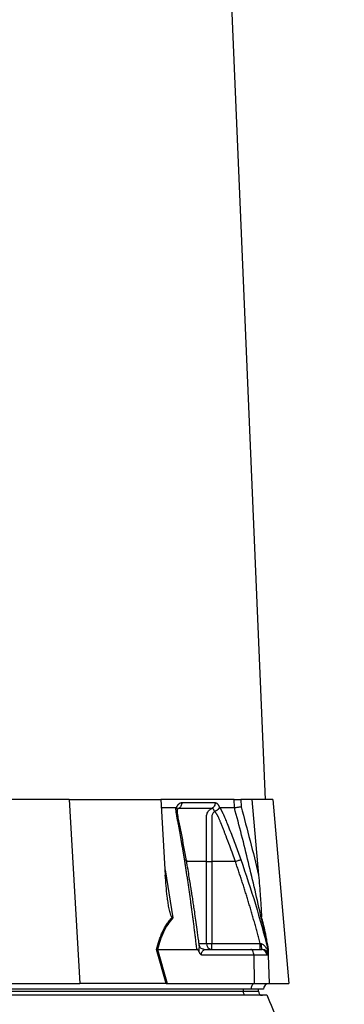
# Model space of a CAD drawing. Header units: millimetres. Extents: x 5 to 1095, y 9 to 2126.
# Tile 10 of 13: x 605 to 768, y 575 to 1068. Entities that reach past the tile are written whole.
import ezdxf

# ---------------------------------------------------------------- set-up
doc = ezdxf.new("R2010")
doc.units = ezdxf.units.MM

msp = doc.modelspace()

# ---------------------------------------------------------------- linework, layer by layer
at = {"color": 7, "linetype": 'Continuous', "lineweight": 25}
for p, q in [((728.04, 677.12), (687.54, 1639.12)), ((629.78, 677.12), (572.03, 677.12)), ((629.78, 677.12), (635.2, 585.12)), ((629.78, 677.12), (675.72, 677.12)), ((675.72, 677.12), (677.94, 639.33)), ((712.39, 677.12), (675.72, 677.12)), ((712.53, 673.12), (712.39, 677.12)), ((715.72, 677.12), (715.84, 673.57)), ((721.32, 677.12), (715.72, 677.12)), ((721.32, 677.12), (724.63, 639.33)), ((731.78, 677.12), (721.32, 677.12)), ((731.78, 677.12), (739.83, 585.12)), ((675.95, 673.12), (683.24, 673.12)), ((683.54, 672.98), (683.59, 673.12)), ((705, 673.12), (705.04, 672.98)), ((698.5, 605.12), (698.5, 646.12)), ((701.19, 646.12), (701.19, 605.12)), ((712.99, 646.12), (701.19, 646.12)), ((678.44, 585.12), (673.51, 602.14)), ((673.99, 602.12), (678.91, 585.12)), ((674, 602.12), (693.73, 602.12)), ((697.41, 602.12), (720.74, 602.12)), ((698.5, 605.12), (701.19, 605.12)), ((701.19, 602.12), (701.19, 605.12)), ((701.19, 605.12), (725.45, 605.12)), ((720.74, 602.12), (725.9, 602.12)), ((725.9, 602.12), (726.26, 602.12)), ((726.26, 602.12), (726.44, 602.12)), ((729.18, 602.68), (729.34, 602.12)), ((729.33, 602.09), (729.25, 602.43)), ((722.24, 599.22), (696.2, 599.22)), ((722.24, 599.22), (722.48, 585.12)), ((728.76, 599.22), (722.24, 599.22)), ((729.21, 599.22), (728.76, 599.22)), ((729.44, 599.22), (729.21, 599.22)), ((729.44, 599.22), (729.93, 585.12)), ((721.03, 582.12), (476.03, 582.12)), ((574.66, 585.12), (635.2, 585.12)), ((678.2, 585.12), (635.2, 585.12)), ((678.91, 585.12), (722.48, 585.12)), ((717.03, 581.12), (717.03, 582.12)), ((727.03, 582.12), (721.03, 582.12)), ((722.48, 585.12), (729.93, 585.12)), ((724.53, 581.12), (724.53, 582.12)), ((730.03, 585.12), (739.83, 585.12)), ((477.53, 581.12), (717.03, 581.12)), ((717.03, 581.12), (724.53, 581.12))]:
    msp.add_line(p, q, dxfattribs=at)
at = {"color": 8, "linetype": 'Continuous', "lineweight": 25}
for p, q in [((677.78, 642), (681.76, 617.88)), ((694.89, 605.12), (698.5, 605.12)), ((729.49, 599.06), (729.98, 585.12))]:
    msp.add_line(p, q, dxfattribs=at)
at = {"color": 7, "linetype": 'Continuous', "lineweight": 25, "flags": 128}
for points in [[(721.03, 582.12), (721.06, 582.69), (721.14, 583.24), (721.28, 583.75), (721.46, 584.2), (721.67, 584.58), (721.92, 584.86), (722.2, 585.04), (722.48, 585.12)], [(718.03, 579.12), (717.84, 579.16), (717.65, 579.27), (717.48, 579.46), (717.33, 579.71), (717.2, 580.01), (717.11, 580.35), (717.05, 580.73), (717.03, 581.12)]]:
    msp.add_lwpolyline(points, dxfattribs=at)
at = {"color": 7, "linetype": 'Continuous', "lineweight": 25}
for centre, radius, start, end in [((701.35, 604.97), 2.86, 177.0312, 266.6861), ((725.83, 599.19), 2.93, 0.5844, 88.6453), ((730.93, 604.32), 5, 172.1759, 206.0599), ((726.23, 599.15), 2.97, 1.5169, 89.5524), ((726.44, 599.12), 3, 2, 90), ((730.03, 582.12), 3, 92, 180), ((730.03, 582.12), 3, 90, 91.0431), ((726.53, 581.12), 2, 180, 270)]:
    msp.add_arc(centre, radius, start, end, dxfattribs=at)
msp.add_ellipse((679.53, 582.12), major_axis=(13.24, -0.32), ratio=0.225259, start_param=1.658536, end_param=1.676742, dxfattribs=at)
for points, knots in [([(683.59, 673.12), (683.61, 673.19), (683.66, 673.32), (683.74, 673.51), (683.82, 673.7), (683.91, 673.87), (684, 674.04), (684.09, 674.2), (684.19, 674.36), (684.3, 674.5), (684.4, 674.64), (684.52, 674.77), (684.63, 674.89), (684.75, 675), (684.91, 675.14), (685.12, 675.29), (685.37, 675.42), (685.62, 675.52), (685.89, 675.58), (686.06, 675.59), (686.15, 675.59)], [0, 0, 0, 0, 0.044249, 0.088103, 0.131644, 0.174954, 0.21812, 0.261226, 0.304357, 0.347601, 0.391041, 0.434763, 0.478847, 0.523375, 0.568424, 0.654803, 0.740537, 0.826241, 0.912528, 1, 1, 1, 1]), ([(686.15, 675.59), (686.16, 675.31), (686.14, 675.01), (686.01, 674.43), (685.9, 674.14), (685.63, 673.62), (685.46, 673.38), (685.07, 673), (684.86, 672.84), (684.64, 672.73)], [0, 0, 0, 0, 0.25, 0.25, 0.5, 0.5, 0.75, 0.75, 1, 1, 1, 1]), ([(702.89, 675.59), (702.89, 675.31), (702.87, 675.01), (702.73, 674.43), (702.62, 674.14), (702.32, 673.62), (702.13, 673.38), (701.72, 673), (701.49, 672.84), (701.26, 672.73)], [0, 0, 0, 0, 0.25, 0.25, 0.5, 0.5, 0.75, 0.75, 1, 1, 1, 1]), ([(702.89, 675.59), (702.92, 675.59), (702.99, 675.59), (703.1, 675.57), (703.21, 675.55), (703.31, 675.51), (703.41, 675.47), (703.52, 675.42), (703.62, 675.35), (703.72, 675.28), (703.82, 675.2), (703.95, 675.08), (704.1, 674.91), (704.28, 674.68), (704.44, 674.42), (704.6, 674.14), (704.74, 673.83), (704.88, 673.49), (704.96, 673.24), (705, 673.12)], [0, 0, 0, 0, 0.043919, 0.087472, 0.13073, 0.173768, 0.216664, 0.259492, 0.30233, 0.345255, 0.388344, 0.431671, 0.51489, 0.596546, 0.677156, 0.757259, 0.837405, 0.91814, 1, 1, 1, 1]), ([(712.39, 677.12), (712.52, 677.12), (712.69, 677.12), (713.15, 677.12), (713.42, 677.12), (713.87, 677.12), (714.03, 677.12), (714.35, 677.12), (714.52, 677.12), (715.03, 677.12), (715.37, 677.12), (715.72, 677.12)], [0, 0, 0, 0, 0.25, 0.25, 0.5, 0.5, 0.625, 0.625, 0.75, 0.75, 1, 1, 1, 1]), ([(687.55, 647.08), (687.44, 647.77), (687.22, 649.14), (686.88, 651.19), (686.54, 653.23), (686.19, 655.25), (685.73, 657.87), (685.16, 661.07), (684.58, 664.22), (684.11, 666.73), (683.82, 668.23), (683.62, 669.28), (683.51, 669.89), (683.43, 670.4), (683.36, 670.91), (683.31, 671.43), (683.27, 672), (683.24, 672.57), (683.24, 672.94), (683.24, 673.12)], [0, 0, 0, 0, 0.077777, 0.1552, 0.232272, 0.308995, 0.385372, 0.530526, 0.674474, 0.747423, 0.819615, 0.846383, 0.869761, 0.889755, 0.906383, 0.929523, 0.9528, 0.976272, 1, 1, 1, 1]), ([(683.24, 673.12), (683.26, 673.12), (683.31, 673.12), (683.37, 673.1), (683.43, 673.07), (683.49, 673.04), (683.52, 673), (683.54, 672.98)], [0, 0, 0, 0, 0.212576, 0.416535, 0.614103, 0.807726, 1, 1, 1, 1]), ([(683.54, 672.98), (683.68, 672.82), (683.93, 672.52), (683.92, 672.23), (683.92, 672.1)], [0, 0, 0, 0, 0.542776, 1, 1, 1, 1]), ([(683.91, 671.87), (683.93, 671.94), (683.99, 672.13), (684.11, 672.4), (684.26, 672.64), (684.24, 672.62), (684.23, 672.62)], [0, 0, 0, 0, 0.121018, 0.347236, 0.71047, 1, 1, 1, 1]), ([(688.51, 646.63), (687.68, 651.22), (686.46, 657.9), (685.04, 665.45), (684.06, 669.66), (683.99, 671.47), (683.96, 672.38)], [0, 0, 0, 0, 0.521787, 0.759699, 0.879052, 1, 1, 1, 1]), ([(701.26, 672.73), (700.69, 672.73), (699.45, 672.73), (697.6, 672.73), (695.58, 672.73), (694.16, 672.73), (692.66, 672.73), (691.2, 672.73), (689, 672.73), (686.87, 672.73), (685.36, 672.73), (684.64, 672.73)], [0.7589111, 0.7589111, 0.7589111, 0.7589111, 0.7820302, 0.8131687, 0.8443073, 0.8754458, 0.8754458, 0.9065844, 0.9377229, 0.9688615, 0.9919807, 0.9919807, 0.9919807, 0.9919807]), ([(698.5, 646.12), (698.5, 650.76), (698.5, 655.41), (698.51, 662.37), (698.51, 664.98), (698.51, 667.59), (698.51, 668.03), (698.51, 668.17), (698.51, 668.46), (698.52, 668.61), (698.55, 669.04), (698.6, 669.32), (698.75, 669.87), (698.85, 670.15), (699.08, 670.66), (699.22, 670.91), (699.54, 671.37), (699.72, 671.59), (700.1, 671.98), (700.32, 672.16), (700.77, 672.48), (701.01, 672.62), (701.26, 672.73)], [0, 0, 0, 0, 0.5, 0.5, 0.75, 0.78125, 0.78125, 0.796875, 0.796875, 0.8125, 0.8125, 0.84375, 0.84375, 0.875, 0.875, 0.90625, 0.90625, 0.9375, 0.9375, 0.96875, 0.96875, 1, 1, 1, 1]), ([(702.56, 671.04), (702.32, 670.92), (702.13, 670.75), (701.8, 670.35), (701.66, 670.13), (701.44, 669.66), (701.35, 669.41), (701.23, 668.9), (701.2, 668.63), (701.19, 668.24), (701.19, 668.1), (701.19, 667.84), (701.19, 667.44), (701.19, 666.52), (701.19, 663.6), (701.19, 656.71), (701.19, 650.36), (701.19, 646.12)], [0, 0, 0, 0, 0.03125, 0.03125, 0.0625, 0.0625, 0.09375, 0.09375, 0.125, 0.125, 0.140625, 0.140625, 0.15625, 0.1875, 0.25, 0.5, 1, 1, 1, 1]), ([(702.55, 671.21), (702.55, 671.25), (702.53, 671.33), (702.49, 671.46), (702.43, 671.61), (702.36, 671.77), (702.28, 671.95), (702.17, 672.13), (702.05, 672.3), (701.91, 672.46), (701.75, 672.59), (701.59, 672.68), (701.43, 672.73), (701.32, 672.73), (701.26, 672.73)], [0, 0, 0, 0, 0.038504, 0.086514, 0.144034, 0.211029, 0.287449, 0.37325, 0.468405, 0.572922, 0.680036, 0.786786, 0.893373, 1, 1, 1, 1]), ([(702.58, 671.22), (702.59, 671.23), (702.62, 671.26), (702.68, 671.3), (702.75, 671.34), (702.83, 671.39), (702.92, 671.44), (703.03, 671.49), (703.15, 671.55), (703.28, 671.61), (703.42, 671.69), (703.57, 671.77), (703.73, 671.86), (703.9, 671.96), (704.07, 672.07), (704.25, 672.2), (704.42, 672.33), (704.6, 672.49), (704.77, 672.65), (704.92, 672.82), (705, 672.93), (705.04, 672.98)], [0, 0, 0, 0, 0.017248, 0.037456, 0.060913, 0.087838, 0.118407, 0.152763, 0.191026, 0.233291, 0.279627, 0.330072, 0.384627, 0.443251, 0.505852, 0.572276, 0.648655, 0.730209, 0.816408, 0.906598, 1, 1, 1, 1]), ([(712.99, 646.12), (712.56, 647.34), (711.64, 649.98), (710.1, 654.21), (708.77, 657.7), (707.77, 660.3), (707.17, 661.84), (706.54, 663.44), (706.03, 664.71), (705.67, 665.62), (705.45, 666.15), (705.23, 666.69), (705, 667.23), (704.78, 667.76), (704.6, 668.19), (704.45, 668.52), (704.34, 668.74), (704.21, 668.98), (704.06, 669.22), (703.9, 669.48), (703.73, 669.74), (703.55, 670.01), (703.35, 670.28), (703.14, 670.55), (702.92, 670.82), (702.77, 671), (702.69, 671.09)], [0, 0, 0, 0, 0.143085, 0.308796, 0.497427, 0.555835, 0.616742, 0.680167, 0.746121, 0.767405, 0.788723, 0.810074, 0.831456, 0.852865, 0.874301, 0.883002, 0.892336, 0.902282, 0.912815, 0.923904, 0.935514, 0.947608, 0.960145, 0.973084, 0.986383, 1, 1, 1, 1]), ([(705.04, 672.98), (705.05, 673), (705.08, 673.03), (705.11, 673.06), (705.14, 673.09), (705.18, 673.11), (705.22, 673.12), (705.25, 673.12), (705.26, 673.12)], [0, 0, 0, 0, 0.160202, 0.321039, 0.484027, 0.650625, 0.822199, 1, 1, 1, 1]), ([(705.26, 673.12), (705.32, 673.02), (705.44, 672.81), (705.62, 672.49), (705.8, 672.18), (705.97, 671.86), (706.14, 671.54), (706.3, 671.22), (706.46, 670.89), (706.61, 670.56), (706.81, 670.14), (707.06, 669.56), (707.42, 668.7), (707.86, 667.65), (708.36, 666.44), (709.19, 664.42), (710.32, 661.6), (711.72, 658), (713.09, 654.38), (714.43, 650.75), (715.3, 648.31), (715.74, 647.08)], [0, 0, 0, 0, 0.013423, 0.026738, 0.039956, 0.053088, 0.066144, 0.079134, 0.09207, 0.104963, 0.117824, 0.141662, 0.172831, 0.217057, 0.263491, 0.312127, 0.449156, 0.58733, 0.723761, 0.861313, 1, 1, 1, 1]), ([(725.97, 617.88), (723.93, 627.14), (721.8, 636.37), (717.32, 654.79), (714.98, 663.97), (712.52, 673.12)], [0, 0, 0, 0, 0.5, 0.5, 1, 1, 1, 1]), ([(712.53, 673.12), (712.65, 673.13), (712.83, 673.15), (713.29, 673.2), (713.55, 673.24), (714, 673.3), (714.16, 673.32), (714.48, 673.37), (714.65, 673.39), (714.99, 673.44), (715.16, 673.47), (715.5, 673.52), (715.67, 673.54), (715.84, 673.57)], [0, 0, 0, 0, 0.25, 0.25, 0.5, 0.5, 0.625, 0.625, 0.75, 0.75, 0.875, 0.875, 1, 1, 1, 1]), ([(693.73, 602.12), (693.63, 602.96), (693.44, 604.63), (693.14, 607.12), (692.83, 609.6), (692.53, 612.06), (692.22, 614.51), (691.91, 616.94), (691.59, 619.35), (691.27, 621.75), (690.95, 624.13), (690.63, 626.5), (690.3, 628.85), (689.97, 631.18), (689.64, 633.5), (689.3, 635.8), (688.96, 638.09), (688.61, 640.36), (688.26, 642.62), (687.91, 644.85), (687.67, 646.34), (687.55, 647.08)], [0, 0, 0, 0, 0.055211, 0.1101282, 0.1647529, 0.2190862, 0.2731293, 0.3268835, 0.38035, 0.4335301, 0.4864251, 0.5390363, 0.5913651, 0.6434129, 0.6951811, 0.7466711, 0.7978843, 0.8488223, 0.8994865, 0.9498786, 1, 1, 1, 1]), ([(694.92, 604.27), (694.83, 605), (694.49, 607.58), (693.92, 611.75), (693.25, 616.56), (692.67, 620.61), (692.18, 623.91), (691.8, 626.4), (691.51, 628.3), (691.24, 630.06), (690.91, 632.2), (690.47, 634.96), (689.92, 638.32), (689.26, 642.28), (688.77, 645.11), (688.51, 646.63)], [0, 0, 0, 0, 0.050663, 0.180653, 0.293264, 0.388491, 0.466333, 0.526794, 0.564787, 0.601011, 0.651659, 0.716876, 0.796665, 0.891033, 1, 1, 1, 1]), ([(698.5, 646.12), (698.75, 646.12), (699.14, 646.12), (700.08, 646.12), (700.63, 646.12), (701.19, 646.12)], [0, 0, 0, 0, 0.5, 0.5, 1, 1, 1, 1]), ([(712.99, 646.12), (713.28, 646.22), (713.59, 646.33), (714.19, 646.54), (714.48, 646.64), (714.99, 646.82), (715.21, 646.9), (715.55, 647.01), (715.67, 647.06), (715.74, 647.08)], [0, 0, 0, 0, 0.25, 0.25, 0.5, 0.5, 0.75, 0.75, 1, 1, 1, 1]), ([(725.45, 605.12), (725.22, 605.97), (724.77, 607.68), (724.08, 610.23), (723.38, 612.75), (722.68, 615.26), (721.97, 617.75), (721.26, 620.22), (720.53, 622.67), (719.81, 625.1), (719.07, 627.51), (718.34, 629.91), (717.59, 632.28), (716.84, 634.63), (716.08, 636.97), (715.32, 639.28), (714.55, 641.58), (713.77, 643.86), (713.25, 645.37), (712.99, 646.12)], [0, 0, 0, 0, 0.061953, 0.123509, 0.18467, 0.245435, 0.305808, 0.365787, 0.425376, 0.484574, 0.543383, 0.601804, 0.659839, 0.717488, 0.774754, 0.831636, 0.888137, 0.944258, 1, 1, 1, 1]), ([(681.34, 618.12), (681.26, 618.17), (681.19, 618.25), (681.06, 618.42), (681.01, 618.51), (680.86, 618.81), (680.77, 619.02), (680.54, 619.65), (680.42, 620.08), (680.19, 620.95), (680.09, 621.39), (679.9, 622.28), (679.81, 622.72), (679.56, 624.05), (679.42, 624.95), (679.15, 626.73), (679.03, 627.63), (678.69, 630.32), (678.5, 632.12), (678.18, 635.72), (678.05, 637.52), (677.94, 639.33)], [0, 0, 0, 0, 0.015625, 0.015625, 0.03125, 0.03125, 0.0625, 0.0625, 0.125, 0.125, 0.1875, 0.1875, 0.25, 0.25, 0.375, 0.375, 0.5, 0.5, 0.75, 0.75, 1, 1, 1, 1]), ([(724.63, 639.33), (724.78, 637.52), (724.93, 635.72), (725.22, 632.12), (725.36, 630.32), (725.56, 627.62), (725.62, 626.72), (725.74, 624.93), (725.8, 624.04), (725.88, 622.71), (725.9, 622.26), (725.95, 621.38), (725.97, 620.94), (726, 620.07), (726.02, 619.63), (726.03, 619.01), (726.03, 618.8), (726.03, 618.51), (726.02, 618.42), (726.01, 618.25), (726.01, 618.17), (725.99, 618.12)], [0, 0, 0, 0, 0.25, 0.25, 0.5, 0.5, 0.625, 0.625, 0.75, 0.75, 0.8125, 0.8125, 0.875, 0.875, 0.9375, 0.9375, 0.96875, 0.96875, 0.984375, 0.984375, 1, 1, 1, 1]), ([(673.51, 602.14), (673.9, 603.68), (674.34, 605.19), (675.1, 607.38), (675.37, 608.1), (675.94, 609.52), (676.25, 610.22), (677.21, 612.26), (677.93, 613.55), (679.12, 615.36), (679.54, 615.95), (680.41, 617.07), (680.87, 617.61), (681.34, 618.12)], [0, 0, 0, 0, 0.25, 0.25, 0.375, 0.375, 0.5, 0.5, 0.75, 0.75, 0.875, 0.875, 1, 1, 1, 1]), ([(681.76, 617.88), (680.81, 616.88), (679.94, 615.78), (678.37, 613.42), (677.66, 612.16), (676.7, 610.15), (676.4, 609.46), (675.83, 608.05), (675.56, 607.33), (674.81, 605.15), (674.38, 603.65), (674, 602.12)], [0, 0, 0, 0, 0.25, 0.25, 0.5, 0.5, 0.625, 0.625, 0.75, 0.75, 1, 1, 1, 1]), ([(729.34, 602.12), (729.09, 603.65), (728.84, 605.15), (728.45, 607.33), (728.31, 608.05), (728.04, 609.46), (727.9, 610.15), (727.48, 612.16), (727.19, 613.42), (726.59, 615.78), (726.28, 616.88), (725.97, 617.88)], [0, 0, 0, 0, 0.25, 0.25, 0.375, 0.375, 0.5, 0.5, 0.75, 0.75, 1, 1, 1, 1]), ([(725.99, 618.12), (726.15, 617.61), (726.31, 617.07), (726.62, 615.95), (726.77, 615.36), (727.23, 613.55), (727.52, 612.26), (727.95, 610.22), (728.09, 609.52), (728.36, 608.1), (728.49, 607.38), (728.89, 605.19), (729.14, 603.68), (729.39, 602.14)], [0, 0, 0, 0, 0.125, 0.125, 0.25, 0.25, 0.5, 0.5, 0.625, 0.625, 0.75, 0.75, 1, 1, 1, 1]), ([(694.89, 600.71), (694.77, 601.02), (694.63, 601.31), (694.37, 601.71), (694.27, 601.84), (694.09, 601.99), (694.03, 602.03), (693.89, 602.1), (693.82, 602.12), (693.75, 602.12)], [0, 0, 0, 0, 0.5, 0.5, 0.75, 0.75, 0.875, 0.875, 1, 1, 1, 1]), ([(697.41, 602.12), (697.18, 602.14), (696.69, 602.18), (695.9, 602.58), (695.31, 603.18), (695, 603.84), (694.96, 604.13), (694.94, 604.24)], [0, 0, 0, 0, 0.205012, 0.429532, 0.670974, 0.870851, 1, 1, 1, 1]), ([(697.41, 602.12), (697.41, 602.12), (697.42, 602.12), (697.42, 602.12), (697.42, 602.12), (697.43, 602.12), (697.44, 602.12), (697.45, 602.11), (697.46, 602.11), (697.46, 602.09), (697.46, 602.07), (697.42, 602), (697.37, 601.94), (697.16, 601.72), (696.96, 601.53), (696.63, 601.21), (696.52, 601.09), (696.29, 600.83), (696.17, 600.69), (696.02, 600.44), (695.98, 600.35), (695.92, 600.14), (695.9, 600.02), (695.92, 599.78), (695.96, 599.66), (696.06, 599.43), (696.13, 599.32), (696.2, 599.22)], [0, 0, 0, 0, 0.003906, 0.003906, 0.007813, 0.015625, 0.03125, 0.03125, 0.0625, 0.0625, 0.125, 0.125, 0.25, 0.25, 0.5, 0.5, 0.625, 0.625, 0.75, 0.75, 0.8125, 0.8125, 0.875, 0.875, 0.9375, 0.9375, 1, 1, 1, 1]), ([(722.24, 599.22), (722.23, 599.57), (722.19, 599.94), (722.04, 600.66), (721.92, 601), (721.63, 601.56), (721.46, 601.78), (721.1, 602.06), (720.91, 602.12), (720.74, 602.12)], [0, 0, 0, 0, 0.25, 0.25, 0.5, 0.5, 0.75, 0.75, 1, 1, 1, 1]), ([(725.45, 602.12), (725.45, 602.12), (725.45, 602.2), (725.45, 602.5), (725.45, 602.72), (725.45, 603.28), (725.45, 603.61), (725.45, 604.33), (725.45, 604.73), (725.45, 605.12)], [0, 0, 0, 0, 0.25, 0.25, 0.5, 0.5, 0.75, 0.75, 1, 1, 1, 1]), ([(725.98, 605), (726.22, 604.94), (726.44, 604.84), (726.85, 604.61), (727.04, 604.46), (727.57, 604), (727.87, 603.64), (728.41, 602.88), (728.64, 602.47), (729.05, 601.62), (729.23, 601.18), (729.39, 600.71)], [0, 0, 0, 0, 0.125, 0.125, 0.25, 0.25, 0.5, 0.5, 0.75, 0.75, 1, 1, 1, 1]), ([(729.34, 602.12), (729.34, 602.12), (729.34, 602.05), (729.35, 601.85), (729.35, 601.72), (729.36, 601.45), (729.36, 601.31), (729.37, 601.01), (729.38, 600.86), (729.39, 600.71)], [0, 0, 0, 0, 0.25, 0.25, 0.5, 0.5, 0.75, 0.75, 1, 1, 1, 1]), ([(694.89, 600.71), (694.96, 600.55), (695.04, 600.39), (695.21, 600.09), (695.32, 599.96), (695.54, 599.7), (695.66, 599.59), (695.92, 599.39), (696.06, 599.3), (696.2, 599.22)], [0, 0, 0, 0, 0.25, 0.25, 0.5, 0.5, 0.75, 0.75, 1, 1, 1, 1]), ([(729.39, 600.71), (729.39, 600.55), (729.4, 600.39), (729.41, 600.1), (729.41, 599.96), (729.42, 599.7), (729.42, 599.59), (729.43, 599.39), (729.43, 599.3), (729.44, 599.22)], [0, 0, 0, 0, 0.25, 0.25, 0.5, 0.5, 0.75, 0.75, 1, 1, 1, 1]), ([(728.77, 579.12), (728.78, 579.12), (728.8, 579.12), (728.32, 579.12), (728.07, 579.12), (727.74, 579.12), (727.85, 579.12), (727.36, 579.12), (726.52, 579.12), (725.21, 579.12), (723.38, 579.12), (721.16, 579.12), (712.29, 579.12), (674.55, 579.12), (615.87, 579.12), (552.44, 579.12), (512.74, 579.12), (492.87, 579.12), (483.61, 579.12), (479.35, 579.12), (476.41, 579.12), (472.85, 579.12), (468.89, 579.12), (465.72, 579.12), (462.83, 579.12), (459.49, 579.12), (453.66, 579.12), (422.76, 579.12), (373.86, 579.12), (308.77, 579.12), (263.66, 579.12), (235.86, 579.12), (226.52, 579.12), (221.77, 579.12), (218.62, 579.12), (216.26, 579.12), (214.54, 579.12), (213.27, 579.12), (212.5, 579.12), (212.34, 579.12), (212.31, 579.12), (212.17, 579.12), (211.66, 579.12), (211.15, 579.12), (211.27, 579.12), (211.29, 579.12)], [0, 0, 0, 0, 0.053383, 0.115576, 0.139744, 0.151828, 0.157871, 0.160931, 0.164059, 0.16754, 0.171122, 0.174603, 0.178185, 0.206886, 0.321692, 0.40976, 0.453793, 0.475814, 0.486826, 0.489579, 0.492336, 0.498021, 0.501787, 0.505681, 0.508817, 0.512022, 0.518499, 0.531457, 0.631534, 0.708594, 0.785659, 0.808671, 0.81795, 0.822589, 0.827247, 0.83073, 0.834314, 0.837798, 0.841382, 0.844862, 0.848365, 0.855372, 0.869388, 0.980363, 1, 1, 1, 1]), ([(767.53, 490.12), (765.18, 495.54), (760.56, 506.15), (753.71, 521.87), (747.12, 537.02), (740.8, 551.59), (734.72, 565.6), (730.78, 574.66), (728.84, 579.12)], [0, 0, 0, 0, 0.183897, 0.360185, 0.529348, 0.691952, 0.848621, 1, 1, 1, 1])]:
    msp.add_open_spline(points, degree=3, knots=knots, dxfattribs=at)
for points in [[(686.15, 675.59), (692.35, 675.59), (697.94, 675.59), (702.89, 675.59)], [(705.26, 673.12), (706.57, 673.12), (709.1, 673.12), (711.42, 673.12), (712.53, 673.12)], [(715.84, 673.57), (718.96, 662.21), (721.88, 650.79), (724.63, 639.33)], [(681.34, 618.12), (681.47, 618.04), (681.61, 617.96), (681.76, 617.88)], [(725.99, 618.12), (725.97, 618.04), (725.96, 617.96), (725.97, 617.88)], [(673.99, 602.12), (673.82, 602.13), (673.66, 602.13), (673.51, 602.14)], [(674, 602.12), (673.99, 602.12), (673.99, 602.12), (673.99, 602.12)], [(725.45, 605.12), (725.63, 605.08), (725.8, 605.04), (725.98, 605)], [(678.44, 585.12), (678.59, 585.12), (678.75, 585.12), (678.91, 585.12)]]:
    msp.add_open_spline(points, degree=3, dxfattribs=at)
at = {"color": 8, "linetype": 'Continuous', "lineweight": 25}
for points, knots in [([(684.64, 672.73), (684.49, 672.65), (684.28, 672.53), (684.1, 672.33), (684.06, 672.28)], [0, 0, 0, 0, 0.740621, 1, 1, 1, 1]), ([(684.64, 672.73), (684.54, 672.73), (684.37, 672.73), (684.21, 672.61), (684.16, 672.56)], [0, 0, 0, 0, 0.646094, 1, 1, 1, 1]), ([(687.55, 647.08), (687.76, 647.04), (688.2, 646.97), (688.5, 646.8), (688.48, 646.66), (688.47, 646.63)], [0, 0, 0, 0, 0.413141, 0.850221, 1, 1, 1, 1]), ([(698.5, 646.12), (696.07, 646.12), (693, 646.12), (689.37, 646.12), (688.6, 646.12)], [0, 0, 0, 0, 0.789481, 1, 1, 1, 1]), ([(715.74, 647.08), (718.25, 639.66), (723.21, 625), (727.21, 610.06), (729.18, 602.68)], [0, 0, 0, 0, 0.506448, 1, 1, 1, 1]), ([(694.89, 600.71), (694.89, 600.79), (694.88, 601.21), (694.91, 602.25), (695.01, 603.42), (694.93, 604.08), (694.9, 604.27)], [0, 0, 0, 0, 0.059045, 0.300683, 0.794115, 1, 1, 1, 1])]:
    msp.add_open_spline(points, degree=3, knots=knots, dxfattribs=at)

doc.saveas('drawing.dxf')
